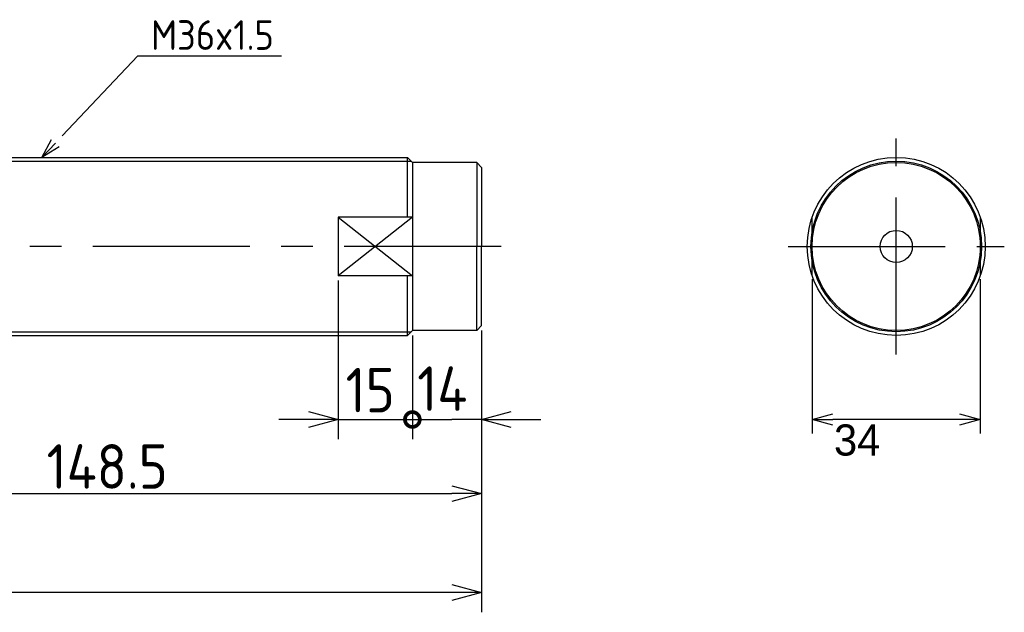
# Model space of a CAD drawing. Extents: x -49 to 539, y 146 to 266.
# Tile 4 of 4: x 340 to 539, y 146 to 266. Entities that reach past the tile are written whole.
import ezdxf

# ---------------------------------------------------------------- set-up
doc = ezdxf.new("R2010")
doc.units = 0
doc.header["$PDMODE"] = 3
doc.header["$PDSIZE"] = 2
doc.linetypes.add('CENTER', pattern=[50.8, 31.75, -6.35, 6.35, -6.35])
doc.layers.get('0').update_dxf_attribs({"linetype": 'CONTINUOUS'})
doc.layers.get('DEFPOINTS').update_dxf_attribs({"linetype": 'CONTINUOUS'})
doc.layers.add('図形', color=7, linetype='CONTINUOUS')
doc.layers.add('寸法_文字', color=3, linetype='CONTINUOUS')
doc.layers.get('0').off()
doc.styles.add('DIMENSION', font='isocp.shx', dxfattribs={"bigfont": 'bigfont.shx'})
doc.dimstyles.get("Standard").update_dxf_attribs({"dimtxt": 0.18, "dimasz": 0.18, "dimexe": 0.18, "dimexo": 0.0625, "dimgap": 0.09, "dimtad": 0, "dimtih": 1, "dimtoh": 1, "dimzin": 0, "dimcen": 0.09, "dimazin": 3, "dimtfac": 1, "dimtofl": 0, "dimtmove": 0, "dimatfit": 3})

# ---------------------------------------------------------------- blocks, each defined once
blk = doc.blocks.new('_OPEN30')
at = {"color": 0, "linetype": 'BYBLOCK'}
for p, q in [((-1, 0.268), (0, 0)), ((0, 0), (-1, -0.268)), ((0, 0), (-1, 0))]:
    blk.add_line(p, q, dxfattribs=at)
blk = doc.blocks.new('*U39')
at = {"layer": '寸法_文字', "color": 3, "style": 'DIMENSION'}
blk.add_text('148.5', height=9, dxfattribs=at).set_placement((345.27, 171))
blk = doc.blocks.new('*D38')
at = {"layer": 'DEFPOINTS', "color": 0}
for p in [(284.71, 208.53), (433.21, 204), (433.21, 170)]:
    blk.add_point(p, dxfattribs=at)
at = {"layer": '寸法_文字', "color": 3}
for p, q in [((284.71, 207.53), (284.71, 166)), ((433.21, 203), (433.21, 166)), ((290.71, 170), (427.21, 170))]:
    blk.add_line(p, q, dxfattribs=at)
blk.add_blockref('*U39', (0, 0))
at = {"layer": '寸法_文字', "color": 3, "xscale": 6, "yscale": 6, "zscale": 6, "rotation": 180}
blk.add_blockref('_OPEN30', (284.71, 170), dxfattribs=at)
at = {"layer": '寸法_文字', "color": 3, "xscale": 6, "yscale": 6, "zscale": 6}
blk.add_blockref('_OPEN30', (433.21, 170), dxfattribs=at)
blk = doc.blocks.new('*U42')
at = {"layer": '寸法_文字', "color": 3, "style": 'DIMENSION'}
blk.add_text('(217)', height=9, dxfattribs=at).set_placement((312.56, 151.45))
blk = doc.blocks.new('*D41')
at = {"layer": 'DEFPOINTS', "color": 0}
for p in [(216.21, 211), (433.21, 204), (216.21, 150)]:
    blk.add_point(p, dxfattribs=at)
at = {"layer": '寸法_文字', "color": 3}
for p, q in [((216.21, 210), (216.21, 146)), ((433.21, 203), (433.21, 146)), ((427.21, 150), (222.21, 150))]:
    blk.add_line(p, q, dxfattribs=at)
blk.add_blockref('*U42', (0, 0))
at = {"layer": '寸法_文字', "color": 3, "xscale": 6, "yscale": 6, "zscale": 6, "rotation": 180}
blk.add_blockref('_OPEN30', (216.21, 150), dxfattribs=at)
at = {"layer": '寸法_文字', "color": 3, "xscale": 6, "yscale": 6, "zscale": 6}
blk.add_blockref('_OPEN30', (433.21, 150), dxfattribs=at)
blk = doc.blocks.new('*U98')
at = {"layer": '寸法_文字', "linetype": 'BYBLOCK'}
blk.add_line((363.74, 258.56), (364.28, 258.56), dxfattribs=at)
for points in [[(348.42, 242.36), (363.74, 258.56)], [(364.28, 258.56), (392.73, 258.56)]]:
    blk.add_lwpolyline(points, dxfattribs=at)
at = {"layer": '寸法_文字', "color": 0, "xscale": 4, "yscale": 4, "zscale": 4, "rotation": 226.5986388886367}
blk.add_blockref('_OPEN30', (344.3, 238), dxfattribs=at)
at = {"layer": '寸法_文字', "style": 'DIMENSION'}
blk.add_text('M36x1.5', height=6, dxfattribs=at).set_placement((366.38, 259.76))
blk = doc.blocks.new('_DOTSMALL')
at = {"color": 0, "linetype": 'BYBLOCK', "const_width": 0.5}
blk.add_lwpolyline([(-0.0625, 0, 1), (0.0625, 0, 1)], format="xyb", close=True, dxfattribs=at)
blk = doc.blocks.new('*D100')
at = {"layer": 'DEFPOINTS', "color": 0}
for p in [(500.02, 214.08), (534.02, 214.08), (500.02, 185)]:
    blk.add_point(p, dxfattribs=at)
at = {"layer": '寸法_文字', "color": 3}
for p, q in [((500.02, 213.38), (500.02, 182.2)), ((534.02, 213.38), (534.02, 182.2)), ((529.83, 185), (504.22, 185))]:
    blk.add_line(p, q, dxfattribs=at)
at = {"layer": '寸法_文字', "color": 3, "xscale": 4.195018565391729, "yscale": 4.195018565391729, "zscale": 4.195018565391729, "rotation": 180}
blk.add_blockref('_OPEN30', (500.02, 185), dxfattribs=at)
at = {"layer": '寸法_文字', "color": 3, "xscale": 4.195018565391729, "yscale": 4.195018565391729, "zscale": 4.195018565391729}
blk.add_blockref('_OPEN30', (534.02, 185), dxfattribs=at)
at = {"layer": '寸法_文字', "color": 3}
blk.add_text('34', height=6.293, dxfattribs=at).set_placement((504.44, 177.71))

msp = doc.modelspace()

# ---------------------------------------------------------------- linework, layer by layer
at = {"layer": '図形', "color": 3, "linetype": 'CENTER'}
for p, q in [((517.024, 198.157), (517.024, 241.843)), ((437.158, 220), (214.209, 220)), ((495.181, 220), (538.868, 220))]:
    msp.add_line(p, q, dxfattribs=at)
at = {"layer": '図形', "color": 3}
for p, q in [((291.459, 237.25), (418.959, 237.25)), ((404.209, 225.916), (419.209, 214.084)), ((419.209, 225.916), (404.209, 214.084)), ((291.459, 202.75), (418.959, 202.75))]:
    msp.add_line(p, q, dxfattribs=at)
at = {"layer": '図形'}
for p, q in [((292.209, 238), (418.209, 238)), ((419.209, 237), (418.209, 238)), ((418.209, 238), (419.209, 237)), ((418.209, 225.916), (418.209, 238)), ((419.209, 237), (419.209, 203)), ((432.209, 237), (419.209, 237)), ((432.209, 237), (432.209, 220)), ((433.209, 236), (432.209, 237)), ((433.209, 236), (433.209, 220)), ((419.209, 225.916), (404.209, 225.916)), ((404.209, 225.916), (404.209, 214.084)), ((500.024, 214.084), (500.024, 225.916)), ((534.024, 214.084), (534.024, 225.916)), ((432.209, 203), (432.209, 220)), ((433.209, 204), (433.209, 220)), ((419.209, 214.084), (404.209, 214.084)), ((418.209, 202), (418.209, 214.084)), ((433.209, 204), (432.209, 203)), ((292.209, 202), (418.209, 202)), ((418.209, 202), (419.209, 203)), ((432.209, 203), (419.209, 203))]:
    msp.add_line(p, q, dxfattribs=at)
for radius in [18, 17, 3.25]:
    msp.add_circle((517.024, 220), radius, dxfattribs=at)
at = {"layer": '図形', "color": 3}
msp.add_circle((517.024, 220), 17.25, dxfattribs=at)
at = {"layer": '寸法_文字', "color": 3}
for p, q in [((404.209, 213.084), (404.209, 181)), ((419.209, 202), (419.209, 181)), ((419.209, 202), (419.209, 181)), ((433.209, 203), (433.209, 181)), ((398.209, 185), (392.209, 185)), ((404.209, 185), (419.209, 185)), ((419.209, 185), (427.209, 185)), ((419.209, 185), (425.209, 185)), ((433.209, 185), (427.209, 185)), ((439.209, 185), (445.209, 185))]:
    msp.add_line(p, q, dxfattribs=at)

# ---------------------------------------------------------------- block references
msp.add_blockref('*U98', (0, 0))
at = {"layer": '寸法_文字', "color": 3, "xscale": 6, "yscale": 6, "zscale": 6}
msp.add_blockref('_OPEN30', (404.209, 185), dxfattribs=at)
at = {"layer": '寸法_文字', "color": 3, "xscale": 6, "yscale": 6, "zscale": 6, "rotation": 180}
for name, p in [('_DOTSMALL', (419.209, 185)), ('_OPEN30', (433.209, 185))]:
    msp.add_blockref(name, p, dxfattribs=at)

# ---------------------------------------------------------------- texts
at = {"layer": '寸法_文字', "color": 3, "style": 'DIMENSION'}
for s, p in [('15', (405.715, 186.443)), ('14', (420.196, 186.737))]:
    msp.add_text(s, height=9, dxfattribs=at).set_placement(p)

# ---------------------------------------------------------------- dimensions: what is measured, and where the dimension line sits
at = {"layer": '寸法_文字'}
for base, p1, p2, override, picture, middle in [((500.024, 185), (534.024, 214.084), (500.024, 214.084), {"dimscale": 1.39834, "dimtxt": 4.5, "dimasz": 3, "dimexe": 2, "dimexo": 0.5, "dimgap": 0.5, "dimtad": 1, "dimtih": 0, "dimtoh": 0, "dimzin": 8, "dimblk": 'OPEN30', "dimcen": 2.5, "dimclrd": 3, "dimclre": 3, "dimclrt": 3, "dimtofl": 1, "dimtmove": 0, "dimtzin": 0}, '*D100', (517.024, 188.845)), ((216.209, 150), (433.209, 204), (216.209, 211), {"dimscale": 2, "dimpost": '(<>)'}, '*D41', (324.709, 155.95)), ((433.209, 170), (284.709, 208.529), (433.209, 204), {"dimscale": 2}, '*D38', (358.959, 175.5))]:
    dim = msp.add_linear_dim(base=base, p1=p1, p2=p2, dimstyle='Standard', override=override, dxfattribs=at)
    dim.commit()
    dim.dimension.update_dxf_attribs({"geometry": picture, "text_midpoint": middle})

doc.saveas('drawing.dxf')
